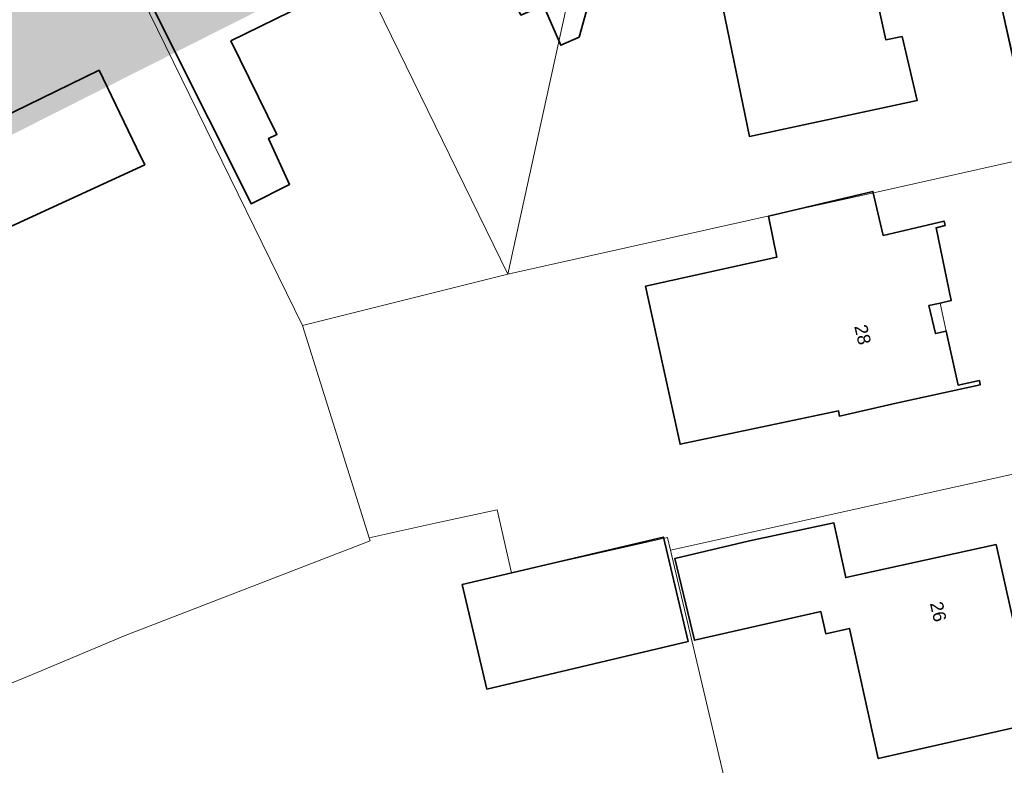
# Model space of a CAD drawing. Header units: metres. Extents: x 163543 to 168130, y 402678 to 405437.
# Tile 207 of 256: x 165410 to 165467, y 403776 to 403819. Entities that reach past the tile are written whole.
import ezdxf
from ezdxf.enums import TextEntityAlignment as Align

# ---------------------------------------------------------------- set-up
doc = ezdxf.new("R2010")
doc.units = ezdxf.units.M
for name, color, linetype, lineweight in [('X-CA190022.004-UO-BGT_Ondergrond$0$GE_317_WGDVoetpad_Vlak_GEM', 253, 'Continuous', 9), ('X-CA190022.004-UO-BGT_Ondergrond$0$GE_401_OTDErf_Vlak_GEM', 253, 'Continuous', 9), ('X-CA190022.004-UO-BGT_Ondergrond$0$GE_4502_GBKN_Huisnummer_Lijn_GEM', 7, 'Continuous', 9), ('X-CA190022.004-UO-BGT_Ondergrond$0$GE_601_PNDgrondvlakpand_Vlak_MV_GEM', 34, 'Continuous', 35), ('X-CA190022.004-UO-BGT_Ondergrond$0$GE_612_PanddeelOnderbouwOverbouw_Vlak_GEM', 253, 'Continuous', 9), ('X-CA190022.004-UO-BGT_Ondergrond$0$GE_613_PanddeelOnderbouwOverbouw_Lijn_GEM', 253, 'Continuous', 9), ('X-CA190022.004-UO-KAD_Percelen$0$B-WE-KG-GRENS_PERCEEL-GV', 150, 'Continuous', 9)]:
    doc.layers.add(name, color=color, linetype=linetype, lineweight=lineweight)
doc.layers.add('X-CA190022.004-UO-TXT_Tekst 1op200$0$X-XX-AL-VERWIJZING-V', color=253, linetype='Continuous', lineweight=0, transparency=0.4)
doc.styles.add('X-CA190022.004-UO-BGT_Ondergrond$0$BGT_NAR', font='arial.ttf', dxfattribs={"height": 1})

msp = doc.modelspace()

# ---------------------------------------------------------------- hatches: boundary and pattern name
at = {"layer": 'X-CA190022.004-UO-TXT_Tekst 1op200$0$X-XX-AL-VERWIJZING-V'}
h = msp.add_hatch(color=256, dxfattribs=at)
h.dxf.hatch_style = 1
h.paths.add_polyline_path([(165464.919, 403840.427), (165429.383, 403874.578), (165436.637, 403882.126), (165438.662, 403884.233), (165419.079, 403887.244), (165428.612, 403878.083), (165285.905, 403806.186), (165302.209, 403758.452)])

# ---------------------------------------------------------------- linework, layer by layer
at = {"layer": 'X-CA190022.004-UO-BGT_Ondergrond$0$GE_317_WGDVoetpad_Vlak_GEM', "flags": 128}
msp.add_lwpolyline([(165471.623, 403809.864), (165472.465, 403806.022), (165475.086, 403794.345), (165475.924, 403790.398), (165479.13, 403776.229), (165479.964, 403772.388), (165483.554, 403756.074), (165481.356, 403755.59), (165462.301, 403841.619), (165460.148, 403852.164), (165456.61, 403853.94), (165462.294, 403856.681)], dxfattribs=at)
at = {"layer": 'X-CA190022.004-UO-BGT_Ondergrond$0$GE_401_OTDErf_Vlak_GEM', "flags": 128}
for points in [[(165456.61, 403853.94), (165460.148, 403852.164), (165462.301, 403841.619), (165481.356, 403755.59), (165481.746, 403753.829), (165480.17, 403751.51), (165479.488, 403751.348), (165475.327, 403750.358), (165458.109, 403746.262), (165446.436, 403743.485), (165411.175, 403735.097), (165405.018, 403733.632), (165371.994, 403725.776), (165359.274, 403722.75), (165350.15, 403720.58), (165346.27, 403723.08), (165326.91, 403787.77), (165328.86, 403792.06), (165366.847, 403810.46), (165400.609, 403826.814), (165456.61, 403853.94)], [(165459.21, 403823.47), (165460.38, 403818.09), (165461.33, 403818.28), (165462.2, 403814.56), (165452.468, 403812.486), (165450.662, 403821.223)], [(165430.128, 403821.84), (165422.366, 403818.022), (165425.032, 403812.602), (165424.539, 403812.36), (165425.768, 403809.697), (165423.531, 403808.57), (165422.232, 403811.226), (165419.9, 403815.82), (165417.67, 403820.29)], [(165443.104, 403820.117), (165442.581, 403818.248), (165441.513, 403817.774), (165440.519, 403820.081)], [(165395.55, 403804.228), (165393.219, 403809.047), (165389.273, 403807.138), (165390.911, 403803.752), (165388.48, 403802.543), (165389.536, 403800.32), (165386.564, 403798.937), (165385.518, 403801.175), (165384.934, 403800.922), (165383.45, 403804), (165381.28, 403808.5), (165403.13, 403819.07), (165406.41, 403812.29), (165414.71, 403816.32), (165416.89, 403811.82), (165417.372, 403810.825), (165408.89, 403806.936), (165407.48, 403809.891), (165395.55, 403804.228)], [(165454.052, 403805.467), (165453.581, 403807.859), (165459.64, 403809.29), (165460.24, 403806.74), (165463.77, 403807.57), (165463.83, 403807.32), (165463.3, 403807.18), (165464.18, 403802.95), (165463.54, 403802.8), (165462.891, 403802.658), (165463.273, 403801.033), (165463.897, 403801.18), (165464.59, 403798.04), (165465.82, 403798.31), (165465.86, 403798.06), (165460.99, 403796.99), (165457.692, 403796.251), (165457.645, 403796.544), (165448.439, 403794.612), (165446.433, 403803.786), (165454.052, 403805.467)], [(165452.48, 403789), (165457.37, 403790.05), (165458.06, 403786.87), (165466.79, 403788.79), (165468.16, 403782.66), (165469.22, 403782.87), (165470.17, 403778.69), (165459.941, 403776.363), (165458.275, 403783.919), (165456.898, 403783.611), (165456.609, 403784.903), (165449.269, 403783.234), (165448.142, 403787.99), (165452.48, 403789)], [(165435.793, 403786.467), (165447.469, 403789.224), (165448.902, 403783.155), (165437.226, 403780.398), (165435.793, 403786.467)]]:
    msp.add_lwpolyline(points, dxfattribs=at)
at = {"layer": 'X-CA190022.004-UO-BGT_Ondergrond$0$GE_601_PNDgrondvlakpand_Vlak_MV_GEM', "flags": 128}
for points in [[(165425.176, 403831.982), (165428.6, 403833.65), (165428.78, 403833.36), (165431.83, 403834.85), (165434.75, 403828.84), (165436.4, 403829.64), (165438.19, 403825.97), (165440.57, 403827.13), (165442.04, 403824.109), (165443.162, 403821.403), (165443.104, 403820.117), (165442.581, 403818.248), (165441.513, 403817.774), (165440.519, 403820.081), (165439.204, 403819.522), (165438.412, 403821.234), (165438.272, 403821.165), (165436.419, 403824.934), (165433.61, 403823.552), (165432.286, 403826.244), (165428.804, 403824.532), (165425.176, 403831.982)], [(165428.804, 403824.532), (165430.128, 403821.84), (165422.366, 403818.022), (165425.032, 403812.602), (165424.539, 403812.36), (165425.768, 403809.697), (165423.531, 403808.57), (165422.232, 403811.226), (165419.9, 403815.82), (165417.67, 403820.29), (165421.73, 403822.32), (165418.75, 403828.48), (165421.8, 403829.98), (165421.66, 403830.27), (165425.176, 403831.982), (165428.804, 403824.532)], [(165446.752, 403824.044), (165452.04, 403825.19), (165452.72, 403822.06), (165459.21, 403823.47), (165460.38, 403818.09), (165461.33, 403818.28), (165462.2, 403814.56), (165452.468, 403812.486), (165450.662, 403821.223), (165445.134, 403819.969), (165444.858, 403820.617), (165443.104, 403820.117), (165443.162, 403821.403), (165442.04, 403824.109), (165446.522, 403825.165), (165446.752, 403824.044)], [(165417.372, 403810.825), (165408.89, 403806.936), (165407.48, 403809.891), (165395.55, 403804.228), (165393.219, 403809.047), (165389.273, 403807.138), (165390.911, 403803.752), (165388.48, 403802.543), (165389.536, 403800.32), (165386.564, 403798.937), (165385.518, 403801.175), (165384.934, 403800.922), (165383.45, 403804), (165381.28, 403808.5), (165403.13, 403819.07), (165406.41, 403812.29), (165414.71, 403816.32), (165416.89, 403811.82), (165417.372, 403810.825)], [(165463.54, 403802.8), (165462.891, 403802.658), (165463.273, 403801.033), (165463.897, 403801.18), (165464.59, 403798.04), (165465.82, 403798.31), (165465.86, 403798.06), (165460.99, 403796.99), (165457.692, 403796.251), (165457.645, 403796.544), (165448.439, 403794.612), (165446.433, 403803.786), (165454.052, 403805.467), (165453.581, 403807.859), (165459.64, 403809.29), (165460.24, 403806.74), (165463.77, 403807.57), (165463.83, 403807.32), (165463.3, 403807.18), (165464.18, 403802.95), (165463.54, 403802.8)], [(165452.48, 403789), (165457.37, 403790.05), (165458.06, 403786.87), (165466.79, 403788.79), (165468.16, 403782.66), (165469.22, 403782.87), (165470.17, 403778.69), (165459.941, 403776.363), (165458.275, 403783.919), (165456.898, 403783.611), (165456.609, 403784.903), (165449.269, 403783.234), (165448.142, 403787.99), (165452.48, 403789)], [(165435.793, 403786.467), (165447.469, 403789.224), (165448.902, 403783.155), (165437.226, 403780.398), (165435.793, 403786.467)]]:
    msp.add_lwpolyline(points, dxfattribs=at)
at = {"layer": 'X-CA190022.004-UO-BGT_Ondergrond$0$GE_612_PanddeelOnderbouwOverbouw_Vlak_GEM', "flags": 128}
msp.add_lwpolyline([(165463.54, 403802.8), (165463.897, 403801.18), (165463.273, 403801.033), (165462.891, 403802.658), (165463.54, 403802.8)], dxfattribs=at)
at = {"layer": 'X-CA190022.004-UO-BGT_Ondergrond$0$GE_613_PanddeelOnderbouwOverbouw_Lijn_GEM'}
msp.add_line((165463.54, 403802.8), (165463.897, 403801.18), dxfattribs=at)
at = {"layer": 'X-CA190022.004-UO-KAD_Percelen$0$B-WE-KG-GRENS_PERCEEL-GV', "flags": 128}
for points in [[(165433.171, 403842.55), (165432.29, 403842.158), (165422.405, 403837.322), (165438.448, 403804.485), (165441.971, 403820.564), (165443.592, 403821.331), (165442.587, 403823.377)], [(165426.513, 403801.51), (165438.448, 403804.485), (165422.405, 403837.322), (165411.563, 403832.058)], [(165430.386, 403789.186), (165426.513, 403801.51), (165411.563, 403832.058), (165383.276, 403818.291), (165366.642, 403810.195), (165385.608, 403771.136), (165395.593, 403775.114), (165406.943, 403779.636), (165411.111, 403781.367), (165416.219, 403783.512), (165430.445, 403788.999)], [(165465.213, 403828.507), (165442.587, 403823.377), (165443.592, 403821.331), (165441.971, 403820.564), (165438.448, 403804.485), (165454.655, 403808.096), (165459.942, 403809.274), (165469.095, 403811.313)], [(165438.649, 403787.139), (165447.705, 403789.191), (165447.877, 403788.458), (165472.909, 403794.011), (165469.095, 403811.313), (165459.942, 403809.274), (165454.655, 403808.096), (165438.448, 403804.485), (165426.513, 403801.51), (165430.386, 403789.186), (165434.218, 403790.031), (165437.817, 403790.81)], [(165451.989, 403771.06), (165476.721, 403776.593), (165474.352, 403787.415), (165472.909, 403794.011), (165447.877, 403788.458)], [(165430.386, 403789.186), (165430.445, 403788.999), (165416.219, 403783.512), (165411.111, 403781.367), (165406.943, 403779.636), (165417.244, 403736.634), (165426.893, 403738.932), (165431.213, 403739.961), (165457.839, 403746.302), (165451.989, 403771.06), (165447.877, 403788.458), (165447.705, 403789.191), (165438.649, 403787.139), (165437.817, 403790.81), (165434.218, 403790.031)]]:
    msp.add_lwpolyline(points, close=True, dxfattribs=at)

# ---------------------------------------------------------------- texts
at = {"layer": 'X-CA190022.004-UO-BGT_Ondergrond$0$GE_4502_GBKN_Huisnummer_Lijn_GEM', "style": 'X-CA190022.004-UO-BGT_Ondergrond$0$BGT_NAR'}
for s, rotation, p in [('28', 283.2, (165459.047, 403800.979)), ('26', 282.6, (165463.433, 403784.897))]:
    msp.add_text(s, height=0.75, rotation=rotation, dxfattribs=at).set_placement(p, align=Align.MIDDLE_CENTER)

doc.saveas('drawing.dxf')
